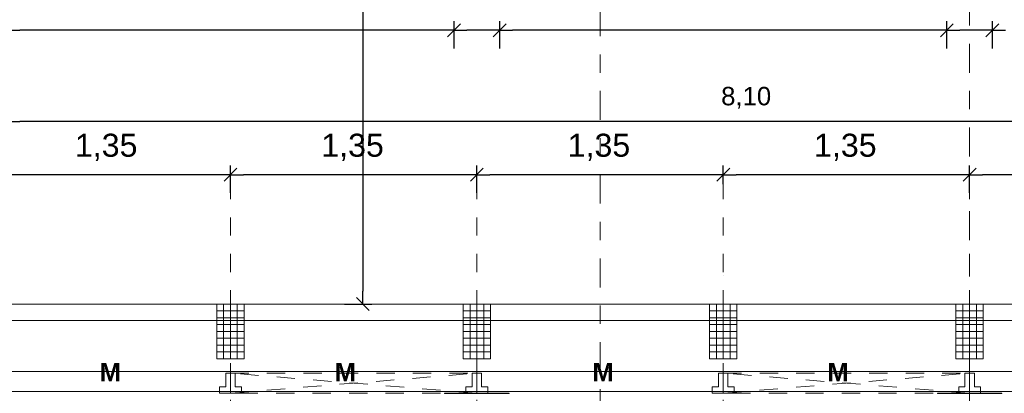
# Model space of a CAD drawing. Header units: metres. Extents: x -45.2 to 14.3, y -31.8 to 10.2.
# Tile 134 of 141: x -10.6 to -5.2, y 0.2 to 2.2. Entities that reach past the tile are written whole.
import ezdxf

# ---------------------------------------------------------------- set-up
doc = ezdxf.new("R2010")
doc.units = ezdxf.units.M
doc.header["$LTSCALE"] = 0.05
for name, pattern in [('1600.2032', [1.6, 0.8, -0.8]), ('Achsen 01', [5.291531, 3.175, -1.058062, 0.352704, -0.705764]), ('Raster 01', [2, 1, -1])]:
    doc.linetypes.add(name, pattern=pattern)
doc.layers.get('0').update_dxf_attribs({"lineweight": 25})
for name, color, linetype, lineweight, true_color in [('014_Fassadenarbeiten-000 Aufsicht Betonfertigteile', 7, 'Continuous', 9, 0xc0c0c0), ('030_Sonnenschutzarbeiten-Bemassung', 7, 'Continuous', 13, 0xff6633), ('030_Sonnenschutzarbeiten-Grundriss', 7, 'Continuous', 13, 0x555555), ('031_Metallbauarbeiten-330 Aufsicht Metallbauarbeiten', 7, 'Continuous', 9, 0xa6a6a6), ('032_Metallarbeiten-Fenster', 7, 'Continuous', 13, 0x444444), ('AV1-Achsen', 1, 'Achsen 01', 18, 0xff0000), ('AV1-Raster', 7, 'Raster 01', 9, 0xa6a6a6)]:
    doc.layers.add(name, color=color, linetype=linetype, lineweight=lineweight, true_color=true_color)
for name, color, linetype, lineweight in [('014_Fassadenarbeiten-330 Betonfertigteile vertikal', 7, 'Continuous', 9), ('030_Sonnenschutzarbeiten-Kasten+Behang', 7, 'Continuous', 5), ('030_Sonnenschutzarbeiten-Motor', 7, 'Continuous', 5), ('AV1-Schnitt Achsen', 7, 'Achsen 01', 18), ('Bemaßung-Bemaßung', 7, 'Continuous', 9)]:
    doc.layers.add(name, color=color, linetype=linetype, lineweight=lineweight)
doc.styles.add('Arial', font='arial.ttf')
doc.styles.add('Arial (bold)', font='arialbd.ttf')

msp = doc.modelspace()

# ---------------------------------------------------------------- linework, layer by layer
at = {"color": 0, "linetype": 'ByBlock', "lineweight": -2}
for p, q in [((-10.675, 2.175), (-10.6043, 2.175)), ((-8.225, 2.175), (-8.2957, 2.175)), ((-8.225, 2.175), (-8.1543, 2.175)), ((-7.975, 2.175), (-8.0457, 2.175)), ((-7.975, 2.175), (-7.9043, 2.175)), ((-5.525, 2.175), (-5.5957, 2.175)), ((-5.525, 2.175), (-5.4543, 2.175)), ((-5.275, 2.175), (-5.3457, 2.175)), ((-5.275, 2.175), (-5.2043, 2.175)), ((-10.675, 1.675), (-10.6043, 1.675)), ((-9.45, 1.3835), (-9.5207, 1.3835)), ((-9.45, 1.3835), (-9.3793, 1.3835)), ((-8.1, 1.3835), (-8.1707, 1.3835)), ((-8.1, 1.3835), (-8.0293, 1.3835)), ((-6.75, 1.3835), (-6.8207, 1.3835)), ((-6.75, 1.3835), (-6.6793, 1.3835)), ((-5.4, 1.3835), (-5.4707, 1.3835)), ((-5.4, 1.3835), (-5.3293, 1.3835)), ((-8.725, 0.675), (-8.725, 0.7457))]:
    msp.add_line(p, q, dxfattribs=at)
at = {"color": 0, "linetype": 'Continuous', "lineweight": 15}
for p, q in [((-8.1896, 2.2104), (-8.2604, 2.1396)), ((-8.2604, 2.1396), (-8.1896, 2.2104)), ((-7.9396, 2.2104), (-8.0104, 2.1396)), ((-8.0104, 2.1396), (-7.9396, 2.2104)), ((-5.4896, 2.2104), (-5.5604, 2.1396)), ((-5.5604, 2.1396), (-5.4896, 2.2104)), ((-5.2396, 2.2104), (-5.3104, 2.1396)), ((-5.3104, 2.1396), (-5.2396, 2.2104)), ((-9.4146, 1.4188), (-9.4854, 1.3481)), ((-9.4854, 1.3481), (-9.4146, 1.4188)), ((-8.0646, 1.4188), (-8.1354, 1.3481)), ((-8.1354, 1.3481), (-8.0646, 1.4188)), ((-6.7146, 1.4188), (-6.7854, 1.3481)), ((-6.7854, 1.3481), (-6.7146, 1.4188)), ((-5.3646, 1.4188), (-5.4354, 1.3481)), ((-5.4354, 1.3481), (-5.3646, 1.4188)), ((-8.6896, 0.6396), (-8.7604, 0.7104))]:
    msp.add_line(p, q, dxfattribs=at)
at = {"layer": '014_Fassadenarbeiten-000 Aufsicht Betonfertigteile'}
msp.add_lwpolyline([(-13.575, 0.305), (0.3133, 0.305), (0.675, 0.675), (-13.575, 0.675)], close=True, dxfattribs=at)
at = {"layer": '014_Fassadenarbeiten-330 Betonfertigteile vertikal', "color": 8, "linetype": 'Continuous', "lineweight": 9, "true_color": 0x808080}
for p, q in [((-9.4875, 0.675), (-9.4875, 0.375)), ((-9.45, 0.675), (-9.45, 0.375)), ((-9.4125, 0.675), (-9.4125, 0.375)), ((-8.1375, 0.675), (-8.1375, 0.375)), ((-8.1, 0.675), (-8.1, 0.375)), ((-8.0625, 0.675), (-8.0625, 0.375)), ((-6.7875, 0.675), (-6.7875, 0.375)), ((-6.75, 0.675), (-6.75, 0.375)), ((-6.7125, 0.675), (-6.7125, 0.375)), ((-5.4375, 0.675), (-5.4375, 0.375)), ((-5.4, 0.675), (-5.4, 0.375)), ((-5.3625, 0.675), (-5.3625, 0.375))]:
    msp.add_line(p, q, dxfattribs=at)
at = {"layer": '014_Fassadenarbeiten-330 Betonfertigteile vertikal', "color": 8, "linetype": 'Continuous', "lineweight": 13, "true_color": 0x808080}
for p, q in [((-9.525, 0.6375), (-9.375, 0.6375)), ((-9.525, 0.6), (-9.375, 0.6)), ((-8.175, 0.6375), (-8.025, 0.6375)), ((-8.175, 0.6), (-8.025, 0.6)), ((-6.825, 0.6375), (-6.675, 0.6375)), ((-6.825, 0.6), (-6.675, 0.6)), ((-5.475, 0.6375), (-5.325, 0.6375)), ((-5.475, 0.6), (-5.325, 0.6)), ((-9.525, 0.5625), (-9.375, 0.5625)), ((-8.175, 0.5625), (-8.025, 0.5625)), ((-6.825, 0.5625), (-6.675, 0.5625)), ((-5.475, 0.5625), (-5.325, 0.5625)), ((-9.525, 0.525), (-9.375, 0.525)), ((-9.525, 0.4875), (-9.375, 0.4875)), ((-8.175, 0.525), (-8.025, 0.525)), ((-8.175, 0.4875), (-8.025, 0.4875)), ((-6.825, 0.525), (-6.675, 0.525)), ((-6.825, 0.4875), (-6.675, 0.4875)), ((-5.475, 0.525), (-5.325, 0.525)), ((-5.475, 0.4875), (-5.325, 0.4875)), ((-9.525, 0.45), (-9.375, 0.45)), ((-8.175, 0.45), (-8.025, 0.45)), ((-6.825, 0.45), (-6.675, 0.45)), ((-5.475, 0.45), (-5.325, 0.45)), ((-9.525, 0.4125), (-9.375, 0.4125)), ((-8.175, 0.4125), (-8.025, 0.4125)), ((-6.825, 0.4125), (-6.675, 0.4125)), ((-5.475, 0.4125), (-5.325, 0.4125))]:
    msp.add_line(p, q, dxfattribs=at)
at = {"layer": '014_Fassadenarbeiten-330 Betonfertigteile vertikal'}
for points in [[(-9.375, 0.675), (-9.525, 0.675), (-9.525, 0.375), (-9.375, 0.375)], [(-8.025, 0.675), (-8.175, 0.675), (-8.175, 0.375), (-8.025, 0.375)], [(-6.675, 0.675), (-6.825, 0.675), (-6.825, 0.375), (-6.675, 0.375)], [(-5.325, 0.675), (-5.475, 0.675), (-5.475, 0.375), (-5.325, 0.375)]]:
    msp.add_lwpolyline(points, close=True, dxfattribs=at)
at = {"layer": '030_Sonnenschutzarbeiten-Bemassung', "color": 0, "lineweight": -2}
for p, q in [((-9.45, 1.2835), (-9.45, 1.4335)), ((-9.45, 1.2835), (-9.45, 1.4335)), ((-8.1, 1.2835), (-8.1, 1.4335)), ((-8.1, 1.2835), (-8.1, 1.4335)), ((-6.75, 1.3318), (-6.75, 1.4335)), ((-6.75, 1.3318), (-6.75, 1.4335)), ((-5.4, 1.2835), (-5.4, 1.4335)), ((-5.4, 1.2835), (-5.4, 1.4335)), ((-9.5207, 1.3835), (-10.7293, 1.3835)), ((-8.1707, 1.3835), (-9.3793, 1.3835)), ((-6.8207, 1.3835), (-8.0293, 1.3835)), ((-5.4707, 1.3835), (-6.6793, 1.3835)), ((-4.1207, 1.3835), (-5.3293, 1.3835))]:
    msp.add_line(p, q, dxfattribs=at)
at = {"layer": '030_Sonnenschutzarbeiten-Grundriss', "color": 251, "true_color": 0x555555}
for points in [[(-9.45, 0.2963), (-9.476, 0.2963), (-9.476, 0.2213), (-9.51, 0.2213), (-9.51, 0.1863), (-9.45, 0.1863)], [(-9.45, 0.2963), (-9.424, 0.2963), (-9.424, 0.2213), (-9.39, 0.2213), (-9.39, 0.1863), (-9.45, 0.1863)], [(-8.1, 0.2963), (-8.126, 0.2963), (-8.126, 0.2213), (-8.16, 0.2213), (-8.16, 0.1863), (-8.1, 0.1863)], [(-8.1, 0.2963), (-8.074, 0.2963), (-8.074, 0.2213), (-8.04, 0.2213), (-8.04, 0.1863), (-8.1, 0.1863)], [(-6.75, 0.2963), (-6.776, 0.2963), (-6.776, 0.2213), (-6.81, 0.2213), (-6.81, 0.1863), (-6.75, 0.1863)], [(-6.75, 0.2963), (-6.724, 0.2963), (-6.724, 0.2213), (-6.69, 0.2213), (-6.69, 0.1863), (-6.75, 0.1863)], [(-5.4, 0.2963), (-5.426, 0.2963), (-5.426, 0.2213), (-5.46, 0.2213), (-5.46, 0.1863), (-5.4, 0.1863)], [(-5.4, 0.2963), (-5.374, 0.2963), (-5.374, 0.2213), (-5.34, 0.2213), (-5.34, 0.1863), (-5.4, 0.1863)]]:
    msp.add_lwpolyline(points, close=True, dxfattribs=at)
at = {"layer": '030_Sonnenschutzarbeiten-Kasten+Behang', "color": 1, "linetype": '1600.2032', "lineweight": 18, "true_color": 0xff0000}
for p, q in [((-9.45, 0.1863), (-8.1, 0.2963)), ((-8.1, 0.1863), (-9.45, 0.2963)), ((-6.75, 0.1863), (-5.4, 0.2963)), ((-5.4, 0.1863), (-6.75, 0.2963))]:
    msp.add_line(p, q, dxfattribs=at)
at = {"layer": '030_Sonnenschutzarbeiten-Kasten+Behang', "color": 1, "linetype": 'Continuous', "lineweight": 18, "true_color": 0xff0000}
for points in [[(-9.476, 0.2213), (-9.51, 0.2213), (-9.51, 0.1863), (-9.45, 0.1863), (-9.45, 0.2963), (-9.476, 0.2963)], [(-9.424, 0.2213), (-9.39, 0.2213), (-9.39, 0.1863), (-9.45, 0.1863), (-9.45, 0.2963), (-9.424, 0.2963)], [(-8.126, 0.2213), (-8.16, 0.2213), (-8.16, 0.1863), (-8.1, 0.1863), (-8.1, 0.2963), (-8.126, 0.2963)], [(-8.074, 0.2213), (-8.04, 0.2213), (-8.04, 0.1863), (-8.1, 0.1863), (-8.1, 0.2963), (-8.074, 0.2963)], [(-6.776, 0.2213), (-6.81, 0.2213), (-6.81, 0.1863), (-6.75, 0.1863), (-6.75, 0.2963), (-6.776, 0.2963)], [(-6.724, 0.2213), (-6.69, 0.2213), (-6.69, 0.1863), (-6.75, 0.1863), (-6.75, 0.2963), (-6.724, 0.2963)], [(-5.426, 0.2213), (-5.46, 0.2213), (-5.46, 0.1863), (-5.4, 0.1863), (-5.4, 0.2963), (-5.426, 0.2963)], [(-5.374, 0.2213), (-5.34, 0.2213), (-5.34, 0.1863), (-5.4, 0.1863), (-5.4, 0.2963), (-5.374, 0.2963)]]:
    msp.add_lwpolyline(points, close=True, dxfattribs=at)
at = {"layer": '030_Sonnenschutzarbeiten-Kasten+Behang', "color": 1, "linetype": '1600.2032', "lineweight": 18, "true_color": 0xff0000}
for points in [[(-8.1, 0.1863), (-9.45, 0.1863), (-9.45, 0.2963), (-8.1, 0.2963)], [(-5.4, 0.1863), (-6.75, 0.1863), (-6.75, 0.2963), (-5.4, 0.2963)]]:
    msp.add_lwpolyline(points, close=True, dxfattribs=at)
at = {"layer": '031_Metallbauarbeiten-330 Aufsicht Metallbauarbeiten'}
for points in [[(-10.8, 0.585), (-8.1, 0.585), (-8.1, 0.195), (-10.8, 0.195)], [(-8.1, 0.585), (-5.4, 0.585), (-5.4, 0.195), (-8.1, 0.195)], [(-5.4, 0.585), (-2.775, 0.585), (-2.775, 0.195), (-5.4, 0.195)]]:
    msp.add_lwpolyline(points, close=True, dxfattribs=at)
at = {"layer": '032_Metallarbeiten-Fenster', "color": 7, "linetype": 'Continuous', "lineweight": 9}
for points in [[(-7.9231, 0.1843), (-8.2769, 0.1843), (-8.2769, 0.1863), (-7.9231, 0.1863)], [(-5.2231, 0.1843), (-5.5769, 0.1843), (-5.5769, 0.1863), (-5.2231, 0.1863)]]:
    msp.add_lwpolyline(points, close=True, dxfattribs=at)
at = {"layer": 'AV1-Achsen'}
msp.add_line((-5.4, -26.5), (-5.4, 4.9), dxfattribs=at)
at = {"layer": 'AV1-Raster'}
for p, q in [((-9.45, -22.95), (-9.45, 1.35)), ((-8.1, -22.95), (-8.1, 1.35)), ((-6.75, -22.95), (-6.75, 1.35)), ((-5.4, -22.95), (-5.4, 1.35))]:
    msp.add_line(p, q, dxfattribs=at)
at = {"layer": 'AV1-Schnitt Achsen'}
msp.add_line((-7.425, -26.3), (-7.425, 4.7), dxfattribs=at)
at = {"layer": 'Bemaßung-Bemaßung', "color": 0, "lineweight": -2}
for p, q in [((-8.725, 5.6043), (-8.725, 0.7457)), ((-8.225, 2.075), (-8.225, 2.225)), ((-8.225, 2.075), (-8.225, 2.225)), ((-7.975, 2.075), (-7.975, 2.225)), ((-7.975, 2.075), (-7.975, 2.225)), ((-5.525, 2.075), (-5.525, 2.225)), ((-5.525, 2.075), (-5.525, 2.225)), ((-5.275, 2.075), (-5.275, 2.225)), ((-5.275, 2.075), (-5.275, 2.225)), ((-8.2957, 2.175), (-10.6043, 2.175)), ((-8.0457, 2.175), (-8.1543, 2.175)), ((-5.5957, 2.175), (-7.9043, 2.175)), ((-5.3457, 2.175), (-5.4543, 2.175)), ((-2.6457, 1.675), (-10.6043, 1.675)), ((-8.825, 0.675), (-8.675, 0.675))]:
    msp.add_line(p, q, dxfattribs=at)
at = {"layer": 'Defpoints', "color": 0, "lineweight": 0}
for p, q in [((-8.225, 2.175), (-8.225, 2.175)), ((-7.975, 2.175), (-7.975, 2.175)), ((-5.525, 2.175), (-5.525, 2.175)), ((-5.275, 2.175), (-5.275, 2.175)), ((-9.45, 1.3835), (-9.45, 1.3835)), ((-8.1, 1.3835), (-8.1, 1.3835)), ((-6.75, 1.3835), (-6.75, 1.3835)), ((-5.4, 1.3835), (-5.4, 1.3835)), ((-6.75, 0.8318), (-6.75, 0.8318)), ((-6.75, 0.8318), (-6.75, 0.8318)), ((-9.525, 0.675), (-9.525, 0.675)), ((-9.525, 0.675), (-9.525, 0.675)), ((-9.375, 0.675), (-9.375, 0.675)), ((-9.375, 0.675), (-9.375, 0.675)), ((-8.725, 0.675), (-8.725, 0.675)), ((-8.175, 0.675), (-8.175, 0.675)), ((-8.175, 0.675), (-8.175, 0.675)), ((-8.025, 0.675), (-8.025, 0.675)), ((-8.025, 0.675), (-8.025, 0.675)), ((-6.825, 0.675), (-6.825, 0.675)), ((-6.825, 0.675), (-6.825, 0.675)), ((-6.675, 0.675), (-6.675, 0.675)), ((-6.675, 0.675), (-6.675, 0.675)), ((-5.475, 0.675), (-5.475, 0.675)), ((-5.475, 0.675), (-5.475, 0.675)), ((-5.325, 0.675), (-5.325, 0.675)), ((-5.325, 0.675), (-5.325, 0.675)), ((-8.1, 0.375), (-8.1, 0.375)), ((-8.1, 0.375), (-8.1, 0.375)), ((-5.4, 0.375), (-5.4, 0.375)), ((-5.4, 0.375), (-5.4, 0.375))]:
    msp.add_line(p, q, dxfattribs=at)

# ---------------------------------------------------------------- texts
at = {"layer": '030_Sonnenschutzarbeiten-Bemassung', "color": 0, "char_height": 0.12609, "attachment_point": 7, "style": 'Arial'}
for insert in [(-10.3025, 1.4587), (-8.9525, 1.4587), (-7.6025, 1.4587), (-6.2525, 1.4587)]:
    msp.add_mtext('1,35', dxfattribs=dict(at, insert=insert))
at = {"layer": '030_Sonnenschutzarbeiten-Motor', "color": 255, "char_height": 0.1009, "attachment_point": 7, "style": 'Arial (bold)'}
for insert in [(-10.1674, 0.2508), (-8.8795, 0.2508), (-7.4674, 0.2508), (-6.1795, 0.2508)]:
    msp.add_mtext('M', dxfattribs=dict(at, insert=insert))
at = {"layer": 'Bemaßung-Bemaßung', "color": 0, "insert": (-6.7616, 1.7452), "char_height": 0.10087, "attachment_point": 7, "style": 'Arial'}
msp.add_mtext('8,10', dxfattribs=at)

doc.saveas('drawing.dxf')
